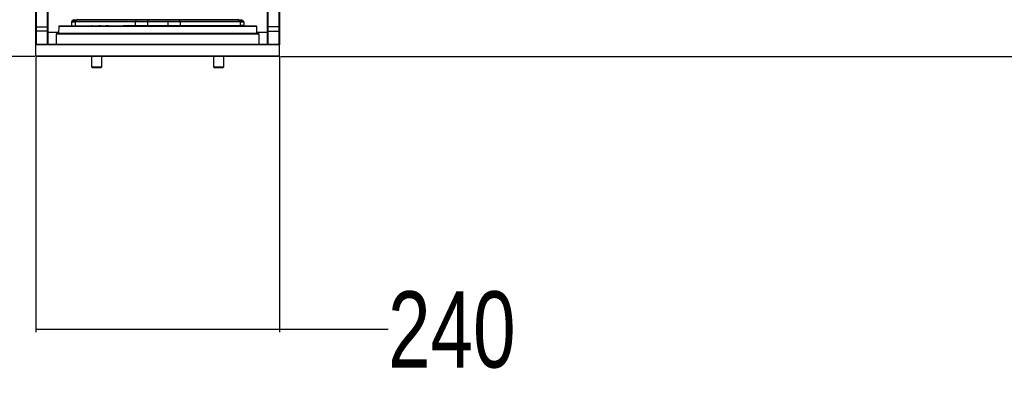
# Paper-space layout '2.5M DUO Wall Base Bracket' of a CAD drawing. Header units: millimetres. Extents: x 20 to 18989, y 40 to 14956.
# Tile 15 of 109: x 6508 to 8446, y 1459 to 2191. Entities that reach past the tile are written whole.
import ezdxf

# ---------------------------------------------------------------- set-up
doc = ezdxf.new("R2010")
doc.units = ezdxf.units.MM
doc.layers.add('COMPONENT_GEOMETRY', color=7, linetype='Continuous')
doc.styles.add('SLDTEXTSTYLE1', font='TXT', dxfattribs={"width": 0.75})
doc.dimstyles.new('SLDDIMSTYLE0', dxfattribs={"dimtxt": 150, "dimasz": 6.604, "dimexe": 0, "dimexo": 0.0625, "dimgap": 37.5, "dimtad": 0, "dimtih": 1, "dimtoh": 1, "dimdec": 0, "dimlfac": 0.5, "dimrnd": 1e-09, "dimzin": 12, "dimdsep": 46, "dimtxsty": 'SLDTEXTSTYLE1', "dimsah": 1, "dimcen": 0.09, "dimadec": 0, "dimazin": 3, "dimtfac": 1, "dimtdec": 0, "dimtofl": 0, "dimtmove": 0, "dimatfit": 3, "dimfxl": 1, "dimfrac": 2, "dimtolj": 1, "dimtzin": 12, "dimarcsym": 0})
doc.dimstyles.new('SLDDIMSTYLE1', dxfattribs={"dimtxt": 150, "dimasz": 6.604, "dimexe": 0, "dimexo": 0.0625, "dimgap": 37.5, "dimtad": 0, "dimtih": 1, "dimtoh": 1, "dimdec": 1, "dimlfac": 0.5, "dimrnd": 1e-09, "dimzin": 12, "dimdsep": 46, "dimtxsty": 'SLDTEXTSTYLE1', "dimsah": 1, "dimcen": 0.09, "dimadec": 0, "dimazin": 3, "dimtfac": 1, "dimtdec": 1, "dimtofl": 0, "dimtmove": 0, "dimatfit": 3, "dimfxl": 1, "dimfrac": 2, "dimtolj": 1, "dimtzin": 12, "dimarcsym": 0})

# ---------------------------------------------------------------- blocks, each defined once
blk = doc.blocks.new('_D_23')
at = {"layer": 'COMPONENT_GEOMETRY', "color": 7, "ltscale": 2}
for p, q in [((6638.5, 7959.5), (607.7, 7959.5)), ((614, 7959.5), (614, 5158.1)), ((614, 2118.5), (614, 4919.9)), ((6537.7, 2118.5), (607.7, 2118.5))]:
    blk.add_line(p, q, dxfattribs=at)
for points in [[(614, 7959.5), (613, 7952.9), (615, 7952.9)], [(614, 2118.5), (615, 2125.1), (613, 2125.1)]]:
    blk.add_solid(points, dxfattribs=at)
at = {"layer": 'COMPONENT_GEOMETRY', "color": 7, "ltscale": 2, "insert": (392.3, 5113.3), "char_height": 150, "attachment_point": 1, "style": 'SLDTEXTSTYLE1'}
blk.add_mtext('2921', dxfattribs=at)
blk = doc.blocks.new('_D_24')
at = {"layer": 'COMPONENT_GEOMETRY', "color": 7, "ltscale": 2}
for p, q in [((10429.2, 6611), (10429.2, 4483.8)), ((10429.2, 2118.5), (10429.2, 4245.7)), ((7020.8, 2118.5), (10435.5, 2118.5))]:
    blk.add_line(p, q, dxfattribs=at)
for points in [[(10429.2, 6611), (10428.2, 6604.4), (10430.2, 6604.4)], [(10429.2, 2118.5), (10430.2, 2125.1), (10428.2, 2125.1)]]:
    blk.add_solid(points, dxfattribs=at)
at = {"layer": 'COMPONENT_GEOMETRY', "color": 7, "ltscale": 2, "insert": (10207.5, 4439), "char_height": 150, "attachment_point": 1, "style": 'SLDTEXTSTYLE1'}
blk.add_mtext('2246', dxfattribs=at)
blk = doc.blocks.new('_D_25')
at = {"layer": 'COMPONENT_GEOMETRY', "color": 7, "ltscale": 2}
for p, q in [((6539.3, 2117), (6539.3, 1575.3)), ((7019.3, 2117), (7019.3, 1575.3)), ((6539.3, 1581.6), (7019.3, 1581.6)), ((7019.3, 1581.6), (7232.8, 1581.6))]:
    blk.add_line(p, q, dxfattribs=at)
for points in [[(6539.3, 1581.6), (6545.9, 1580.6), (6545.9, 1582.6)], [(7019.3, 1581.6), (7012.7, 1582.6), (7012.7, 1580.6)]]:
    blk.add_solid(points, dxfattribs=at)
at = {"layer": 'COMPONENT_GEOMETRY', "color": 7, "ltscale": 2, "insert": (7232.8, 1655.9), "char_height": 150, "attachment_point": 1, "style": 'SLDTEXTSTYLE1'}
blk.add_mtext('240', dxfattribs=at)

psp = doc.layouts.new('2.5M DUO Wall Base Bracket')

# ---------------------------------------------------------------- linework, layer by layer
at = {"color": 7, "linetype": 'Continuous', "lineweight": 25, "ltscale": 2}
for p, q in [((6539.29, 2176.13), (6539.29, 2590.63)), ((6540.29, 2591.06), (6540.29, 2176.56)), ((6562.29, 2176.56), (6562.29, 2591.06)), ((6563.29, 2590.63), (6563.29, 2176.13)), ((6995.29, 2176.13), (6995.29, 2590.63)), ((6996.29, 2591.06), (6996.29, 2176.56)), ((7018.29, 2176.56), (7018.29, 2591.06)), ((7019.29, 2590.63), (7019.29, 2176.13)), ((6613.47, 2190.91), (6610.47, 2187.9)), ((6613.47, 2190.91), (6620.15, 2190.91)), ((6620.15, 2190.91), (6617.66, 2187.9)), ((6737.2, 2190.91), (6620.15, 2190.91)), ((6737.2, 2190.91), (6735.54, 2187.9)), ((6759.31, 2190.91), (6737.2, 2190.91)), ((6799.26, 2190.91), (6759.31, 2190.91)), ((6759.31, 2190.91), (6759.31, 2187.9)), ((6799.26, 2190.91), (6799.26, 2187.9)), ((6821.38, 2190.91), (6799.26, 2190.91)), ((6821.38, 2190.91), (6823.04, 2187.9)), ((6938.42, 2190.91), (6821.38, 2190.91)), ((6938.42, 2190.91), (6940.92, 2187.9)), ((6938.42, 2190.91), (6945.11, 2190.91)), ((6945.11, 2190.91), (6948.11, 2187.9)), ((6540.29, 2176.56), (6562.29, 2176.56)), ((6584.42, 2177.52), (6584.08, 2164.49)), ((6585.42, 2178.49), (6973.16, 2178.49)), ((6609.89, 2186.56), (6609.64, 2179.46)), ((6609.89, 2186.56), (6617.17, 2186.56)), ((6617.66, 2187.9), (6610.47, 2187.9)), ((6611.2, 2179.05), (6611.2, 2178.49)), ((6611.9, 2179.05), (6611.9, 2178.49)), ((6614.54, 2179.05), (6614.54, 2178.49)), ((6617.17, 2186.56), (6616.96, 2179.46)), ((6735.22, 2186.56), (6617.17, 2186.56)), ((6617.66, 2187.9), (6735.54, 2187.9)), ((6619.2, 2179.05), (6619.2, 2178.49)), ((6625.47, 2179.05), (6625.47, 2178.49)), ((6630.48, 2178.49), (6630.48, 2179.05)), ((6636.12, 2178.99), (6636.12, 2178.49)), ((6636.3, 2178.49), (6636.3, 2179.05)), ((6637.34, 2178.99), (6637.34, 2178.49)), ((6639.24, 2178.49), (6639.24, 2179.05)), ((6639.28, 2179.05), (6639.28, 2178.49)), ((6644.56, 2178.99), (6644.56, 2178.49)), ((6644.56, 2178.99), (6646.57, 2178.99)), ((6646.57, 2178.99), (6646.57, 2178.49)), ((6646.57, 2178.99), (6648.65, 2178.99)), ((6646.65, 2178.99), (6646.65, 2179.05)), ((6648.65, 2178.99), (6648.65, 2178.49)), ((6648.65, 2178.99), (6650.66, 2178.99)), ((6649.64, 2178.99), (6649.64, 2179.05)), ((6650.66, 2178.99), (6650.66, 2178.49)), ((6650.66, 2178.99), (6654.87, 2178.99)), ((6652.15, 2179.05), (6652.15, 2178.49)), ((6655.85, 2179.05), (6655.85, 2178.49)), ((6657.14, 2178.99), (6657.14, 2178.49)), ((6657.14, 2178.99), (6661.27, 2178.99)), ((6659.3, 2179.05), (6659.3, 2178.49)), ((6662.77, 2178.99), (6662.77, 2178.49)), ((6663.01, 2178.99), (6663.01, 2178.49)), ((6663.01, 2178.99), (6664.26, 2178.99)), ((6664.26, 2178.99), (6664.26, 2178.49)), ((6664.26, 2178.99), (6666.7, 2178.99)), ((6666.79, 2178.99), (6666.79, 2178.49)), ((6666.81, 2178.99), (6666.81, 2178.49)), ((6667.2, 2178.99), (6667.2, 2178.49)), ((6669.25, 2178.99), (6669.25, 2178.49)), ((6673.96, 2178.99), (6673.96, 2178.49)), ((6673.96, 2178.99), (6675.52, 2178.99)), ((6675.52, 2178.99), (6675.52, 2178.49)), ((6676.28, 2178.99), (6676.28, 2178.49)), ((6676.28, 2178.99), (6678.52, 2178.99)), ((6676.75, 2178.99), (6676.75, 2179.05)), ((6678.56, 2178.99), (6678.56, 2178.49)), ((6678.7, 2178.99), (6678.7, 2178.49)), ((6678.7, 2178.99), (6680.34, 2178.99)), ((6680.34, 2178.99), (6680.34, 2178.49)), ((6680.34, 2178.99), (6682.84, 2178.99)), ((6683.18, 2179.05), (6683.18, 2178.49)), ((6685.88, 2178.99), (6685.88, 2178.49)), ((6685.88, 2178.99), (6685.96, 2178.99)), ((6685.96, 2178.99), (6685.96, 2178.49)), ((6685.96, 2178.99), (6686.36, 2178.99)), ((6686.36, 2178.99), (6686.36, 2178.49)), ((6686.36, 2178.99), (6688.83, 2178.99)), ((6686.83, 2179.05), (6686.83, 2178.99)), ((6688.83, 2178.99), (6688.83, 2178.49)), ((6688.83, 2178.99), (6689.46, 2178.99)), ((6689.26, 2178.99), (6689.26, 2179.05)), ((6689.46, 2178.99), (6689.46, 2178.49)), ((6693.55, 2178.99), (6693.55, 2178.49)), ((6695.18, 2178.99), (6695.18, 2178.49)), ((6695.18, 2178.99), (6695.42, 2178.99)), ((6695.89, 2179.05), (6695.89, 2178.49)), ((6696.71, 2178.99), (6696.71, 2178.49)), ((6700.42, 2178.49), (6700.42, 2179.05)), ((6700.45, 2178.49), (6700.45, 2179.05)), ((6702.06, 2179.05), (6702.06, 2178.49)), ((6706.32, 2178.99), (6706.32, 2178.49)), ((6706.36, 2178.49), (6706.36, 2179.05)), ((6710.74, 2178.99), (6710.74, 2178.49)), ((6711.13, 2178.49), (6711.13, 2179.05)), ((6735.22, 2186.56), (6735.08, 2179.46)), ((6735.08, 2179.46), (6759.31, 2179.46)), ((6759.31, 2186.56), (6735.22, 2186.56)), ((6735.54, 2187.9), (6759.31, 2187.9)), ((6759.31, 2187.9), (6799.26, 2187.9)), ((6799.26, 2186.56), (6759.31, 2186.56)), ((6759.31, 2186.56), (6759.31, 2179.46)), ((6759.31, 2179.46), (6799.26, 2179.46)), ((6799.26, 2187.9), (6823.04, 2187.9)), ((6799.26, 2186.56), (6799.26, 2179.46)), ((6823.36, 2186.56), (6799.26, 2186.56)), ((6799.26, 2179.46), (6823.5, 2179.46)), ((6823.04, 2187.9), (6940.92, 2187.9)), ((6823.36, 2186.56), (6823.5, 2179.46)), ((6941.41, 2186.56), (6823.36, 2186.56)), ((6823.5, 2179.46), (6941.62, 2179.46)), ((6948.11, 2187.9), (6940.92, 2187.9)), ((6941.41, 2186.56), (6941.62, 2179.46)), ((6941.41, 2186.56), (6948.69, 2186.56)), ((6948.94, 2179.46), (6941.62, 2179.46)), ((6948.69, 2186.56), (6948.94, 2179.46)), ((6974.5, 2164.49), (6974.16, 2177.52)), ((7018.29, 2176.56), (6996.29, 2176.56)), ((6539.29, 2142.49), (6539.29, 2167.99)), ((6540.29, 2167.99), (6539.29, 2167.99)), ((6540.29, 2167.99), (6540.29, 2142.49)), ((6562.29, 2167.99), (6540.29, 2167.99)), ((6562.29, 2142.49), (6562.29, 2167.99)), ((6563.29, 2167.99), (6562.29, 2167.99)), ((6563.29, 2167.99), (6563.29, 2142.49)), ((6581.29, 2164.49), (6579.29, 2162.49)), ((6579.29, 2162.49), (6579.29, 2142.49)), ((6979.29, 2162.49), (6579.29, 2162.49)), ((6581.29, 2164.49), (6977.29, 2164.49)), ((6979.29, 2162.49), (6977.29, 2164.49)), ((6979.29, 2142.49), (6979.29, 2162.49)), ((6995.29, 2142.49), (6995.29, 2167.99)), ((6996.29, 2167.99), (6995.29, 2167.99)), ((6996.29, 2167.99), (6996.29, 2142.49)), ((6996.29, 2167.99), (7018.29, 2167.99)), ((7018.29, 2142.49), (7018.29, 2167.99)), ((7019.29, 2167.99), (7018.29, 2167.99)), ((7019.29, 2167.99), (7019.29, 2142.49)), ((6540.29, 2142.49), (6539.29, 2142.49)), ((7019.29, 2141.49), (6539.29, 2141.49)), ((6539.29, 2119.49), (6539.29, 2141.49)), ((6540.29, 2142.49), (7018.29, 2142.49)), ((7019.29, 2142.49), (7018.29, 2142.49)), ((7019.29, 2119.49), (7019.29, 2141.49)), ((6539.29, 2119.49), (7019.29, 2119.49)), ((7018.29, 2118.49), (6540.29, 2118.49)), ((6649.08, 2118.49), (6649.08, 2098.15)), ((6669.08, 2098.15), (6669.08, 2118.49)), ((6889.5, 2118.49), (6889.5, 2098.15)), ((6909.5, 2098.15), (6909.5, 2118.49)), ((6649.08, 2098.15), (6650.74, 2096.49)), ((6649.08, 2098.15), (6669.08, 2098.15)), ((6650.74, 2096.49), (6667.43, 2096.49)), ((6667.43, 2096.49), (6669.08, 2098.15)), ((6889.5, 2098.15), (6891.15, 2096.49)), ((6889.5, 2098.15), (6909.5, 2098.15)), ((6891.15, 2096.49), (6907.84, 2096.49)), ((6907.84, 2096.49), (6909.5, 2098.15))]:
    psp.add_line(p, q, dxfattribs=at)
at = {"color": 8, "linetype": 'Continuous', "lineweight": 25, "ltscale": 2}
for p, q in [((6974.16, 2177.52), (6584.42, 2177.52)), ((6611.09, 2179.46), (6609.64, 2179.46)), ((6649.9, 2179.46), (6650.86, 2179.46)), ((6663.58, 2179.46), (6666.47, 2179.46)), ((6677.07, 2179.46), (6682.61, 2179.46)), ((6711.62, 2179.46), (6735.08, 2179.46)), ((6563.29, 2166.49), (6584.13, 2166.49)), ((6974.45, 2166.49), (6995.29, 2166.49))]:
    psp.add_line(p, q, dxfattribs=at)
at = {"color": 7, "linetype": 'Continuous', "lineweight": 25, "ltscale": 2, "flags": 128}
for points in [[(6759.31, 2191.49), (6759.31, 2191.48), (6759.31, 2191.45), (6759.31, 2191.4), (6759.31, 2191.34), (6759.31, 2191.26), (6759.31, 2191.15), (6759.31, 2191.04), (6759.31, 2190.91)], [(6799.26, 2190.91), (6799.26, 2191.04), (6799.26, 2191.15), (6799.26, 2191.26), (6799.26, 2191.34), (6799.26, 2191.4), (6799.26, 2191.45), (6799.26, 2191.48), (6799.26, 2191.49)], [(6540.29, 2176.56), (6540.09, 2176.55), (6539.91, 2176.53), (6539.73, 2176.49), (6539.58, 2176.43), (6539.46, 2176.37), (6539.37, 2176.3), (6539.31, 2176.22), (6539.29, 2176.13)], [(6539.29, 2167.99), (6539.29, 2169.04), (6539.29, 2170.09), (6539.29, 2171.13), (6539.29, 2172.16), (6539.29, 2173.18), (6539.29, 2174.18), (6539.29, 2175.17), (6539.29, 2176.13)], [(6540.29, 2176.56), (6540.29, 2175.55), (6540.29, 2174.51), (6540.29, 2173.45), (6540.29, 2172.38), (6540.29, 2171.29), (6540.29, 2170.2), (6540.29, 2169.09), (6540.29, 2167.99)], [(6562.29, 2167.99), (6562.29, 2169.09), (6562.29, 2170.2), (6562.29, 2171.29), (6562.29, 2172.38), (6562.29, 2173.45), (6562.29, 2174.51), (6562.29, 2175.55), (6562.29, 2176.56)], [(6563.29, 2176.13), (6563.27, 2176.22), (6563.21, 2176.3), (6563.12, 2176.37), (6563, 2176.43), (6562.84, 2176.49), (6562.67, 2176.53), (6562.48, 2176.55), (6562.29, 2176.56)], [(6563.29, 2176.13), (6563.29, 2175.17), (6563.29, 2174.18), (6563.29, 2173.18), (6563.29, 2172.16), (6563.29, 2171.13), (6563.29, 2170.09), (6563.29, 2169.04), (6563.29, 2167.99)], [(6734.52, 2178.49), (6734.63, 2178.51), (6734.73, 2178.56), (6734.83, 2178.65), (6734.91, 2178.77), (6734.98, 2178.92), (6735.03, 2179.08), (6735.06, 2179.27), (6735.08, 2179.46)], [(6759.31, 2186.56), (6759.31, 2186.75), (6759.31, 2186.93), (6759.31, 2187.11), (6759.31, 2187.29), (6759.31, 2187.46), (6759.31, 2187.61), (6759.31, 2187.76), (6759.31, 2187.9)], [(6759.31, 2178.49), (6759.31, 2178.51), (6759.31, 2178.56), (6759.31, 2178.65), (6759.31, 2178.77), (6759.31, 2178.92), (6759.31, 2179.08), (6759.31, 2179.27), (6759.31, 2179.46)], [(6799.26, 2186.56), (6799.26, 2186.75), (6799.26, 2186.93), (6799.26, 2187.11), (6799.26, 2187.29), (6799.26, 2187.46), (6799.26, 2187.61), (6799.26, 2187.76), (6799.26, 2187.9)], [(6799.26, 2178.49), (6799.26, 2178.51), (6799.26, 2178.56), (6799.26, 2178.65), (6799.26, 2178.77), (6799.26, 2178.92), (6799.26, 2179.08), (6799.26, 2179.27), (6799.26, 2179.46)], [(6824.05, 2178.49), (6823.95, 2178.51), (6823.85, 2178.56), (6823.75, 2178.65), (6823.67, 2178.77), (6823.6, 2178.92), (6823.55, 2179.08), (6823.51, 2179.27), (6823.5, 2179.46)], [(6996.29, 2176.56), (6996.09, 2176.55), (6995.91, 2176.53), (6995.73, 2176.49), (6995.58, 2176.43), (6995.46, 2176.37), (6995.37, 2176.3), (6995.31, 2176.22), (6995.29, 2176.13)], [(6995.29, 2167.99), (6995.29, 2169.04), (6995.29, 2170.09), (6995.29, 2171.13), (6995.29, 2172.16), (6995.29, 2173.18), (6995.29, 2174.18), (6995.29, 2175.17), (6995.29, 2176.13)], [(6996.29, 2176.56), (6996.29, 2175.55), (6996.29, 2174.51), (6996.29, 2173.45), (6996.29, 2172.38), (6996.29, 2171.29), (6996.29, 2170.2), (6996.29, 2169.09), (6996.29, 2167.99)], [(7018.29, 2167.99), (7018.29, 2169.09), (7018.29, 2170.2), (7018.29, 2171.29), (7018.29, 2172.38), (7018.29, 2173.45), (7018.29, 2174.51), (7018.29, 2175.55), (7018.29, 2176.56)], [(7019.29, 2176.13), (7019.27, 2176.22), (7019.21, 2176.3), (7019.12, 2176.37), (7019, 2176.43), (7018.84, 2176.49), (7018.67, 2176.53), (7018.48, 2176.55), (7018.29, 2176.56)], [(7019.29, 2176.13), (7019.29, 2175.17), (7019.29, 2174.18), (7019.29, 2173.18), (7019.29, 2172.16), (7019.29, 2171.13), (7019.29, 2170.09), (7019.29, 2169.04), (7019.29, 2167.99)], [(6539.29, 2141.49), (6539.29, 2141.87), (6539.29, 2142.49)], [(7019.29, 2142.49), (7019.29, 2141.87), (7019.29, 2141.49)]]:
    psp.add_lwpolyline(points, dxfattribs=at)
at = {"color": 7, "linetype": 'Continuous', "lineweight": 25, "ltscale": 4}
for centre, radius, start, end in [((6621.36, 2189.95), 1.54, 91.16368, 141.73675), ((6937.21, 2189.95), 1.54, 38.26325, 88.83632), ((6585.42, 2177.49), 1, 90, 178.5), ((6608.64, 2179.49), 1, 270, 358), ((6611.88, 2186.49), 2, 135, 178), ((6619.38, 2186.52), 2.21, 141.2019, 178.9958), ((6738.17, 2186.56), 2.95, 152.90347, 180.01596), ((6820.41, 2186.56), 2.95, 359.98404, 27.09653), ((6939.2, 2186.52), 2.21, 1.0042, 38.7981), ((6942.54, 2179.41), 0.921, 177.02374, 264.50965), ((6946.69, 2186.49), 2, 2, 45), ((6949.94, 2179.49), 1, 182, 270), ((6973.16, 2177.49), 1, 1.5, 90), ((6540.29, 2141.49), 1, 90, 180), ((7018.29, 2141.49), 1, 0, 90), ((6540.29, 2119.49), 1, 180, 270), ((7018.29, 2119.49), 1, 270, 0)]:
    psp.add_arc(centre, radius, start, end, dxfattribs=at)
at = {"color": 8, "linetype": 'Continuous', "lineweight": 25, "ltscale": 4}
psp.add_arc((6615.81, 2179.48), 1.15, 333.99595, 358.56652, dxfattribs=at)
at = {"color": 7, "linetype": 'Continuous', "lineweight": 25, "ltscale": 2}
for points, knots in [([(6655.88, 2178.99), (6655.87, 2178.99), (6655.84, 2178.99), (6655.97, 2178.99), (6656.19, 2178.99), (6656.61, 2178.99), (6656.92, 2178.99), (6657.14, 2178.99)], [0, 0, 0, 0, 0.049866, 0.1811384, 0.36217, 0.5704732, 1, 1, 1, 1]), ([(6662.78, 2178.99), (6662.78, 2178.99), (6662.78, 2178.99), (6662.87, 2178.99), (6662.96, 2178.99), (6663.01, 2178.99)], [0, 0, 0, 0, 0.2868053, 0.6226021, 1, 1, 1, 1]), ([(6675.52, 2178.99), (6675.58, 2178.99), (6675.7, 2178.99), (6675.91, 2178.99), (6676.11, 2178.99), (6676.22, 2178.99), (6676.28, 2178.99)], [0, 0, 0, 0, 0.2863258, 0.5448478, 0.7577745, 1, 1, 1, 1]), ([(6678.56, 2178.99), (6678.56, 2178.99), (6678.55, 2178.99), (6678.59, 2178.99), (6678.66, 2178.99), (6678.7, 2178.99)], [0, 0, 0, 0, 0.1009958, 0.5177514, 1, 1, 1, 1]), ([(6693.55, 2178.99), (6693.87, 2178.99), (6694.44, 2178.99), (6694.96, 2178.99), (6695.18, 2178.99)], [0, 0, 0, 0, 0.5614557, 1, 1, 1, 1])]:
    psp.add_open_spline(points, degree=3, knots=knots, dxfattribs=at)

# ---------------------------------------------------------------- dimensions: what is measured, and where the dimension line sits
at = {"layer": 'COMPONENT_GEOMETRY', "color": 7, "ltscale": 2}
for base, p1, p2, picture, middle in [((614.00319254, 7959.49114567), (6540.28916435, 2118.49114567), (6641.06280495, 7959.49114567), '_D_23', (614.00319254, 5038.99114567)), ((10429.19, 6611), (7018.29, 2118.49), (12075.31, 6611), '_D_24', (10429.19, 4364.75))]:
    dim = psp.add_linear_dim(base=base, p1=p1, p2=p2, angle=90, dimstyle='SLDDIMSTYLE0', dxfattribs=at)
    dim.commit()
    dim.dimension.update_dxf_attribs({"geometry": picture, "text_midpoint": middle, "dimtype": 160})
dim = psp.add_linear_dim(base=(7019.29, 1581.61), p1=(6539.29, 2119.49), p2=(7019.29, 2119.49), dimstyle='SLDDIMSTYLE1', dxfattribs=at)
dim.commit()
dim.dimension.update_dxf_attribs({"geometry": '_D_25', "text_midpoint": (7399.08, 1581.61), "dimtype": 160})

doc.saveas('drawing.dxf')
